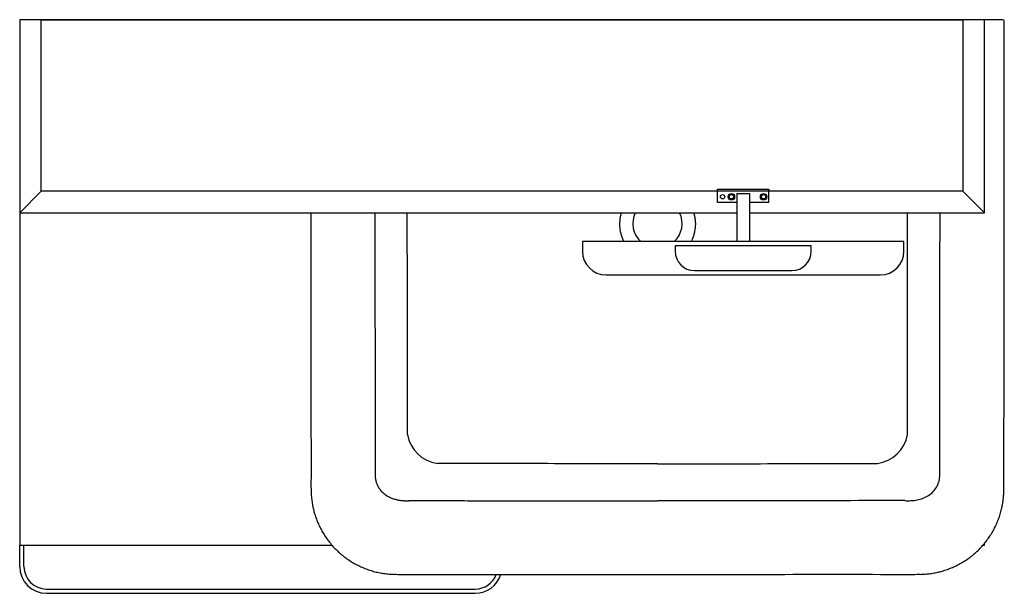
# Model space of a CAD drawing. Header units: millimetres. Extents: x 3917.118 to 3918.037, y 2989.828 to 2990.363.
import ezdxf

# ---------------------------------------------------------------- set-up
doc = ezdxf.new("R2010")
doc.units = ezdxf.units.MM
doc.layers.add('SANINDUSA', color=3, linetype='Continuous')

msp = doc.modelspace()

# ---------------------------------------------------------------- linework, layer by layer
at = {"layer": 'SANINDUSA'}
for p, q in [((3918.01842, 2990.36346), (3917.11842, 2990.36346)), ((3917.11842, 2990.36346), (3917.11842, 2989.87346)), ((3917.13842, 2990.36346), (3917.11842, 2990.36346)), ((3917.11842, 2990.36346), (3917.11842, 2990.18346)), ((3917.13842, 2990.20346), (3917.13842, 2990.36346)), ((3917.13842, 2990.36346), (3917.99842, 2990.36346)), ((3917.39783, 2990.36346), (3917.52062, 2990.36346)), ((3917.52062, 2990.36346), (3917.90621, 2990.36346)), ((3918.029, 2990.36346), (3917.90621, 2990.36346)), ((3918.01842, 2990.36346), (3917.99842, 2990.36346)), ((3917.99842, 2990.36346), (3917.99842, 2990.20346)), ((3918.01842, 2990.18346), (3918.01842, 2990.36346)), ((3917.76942, 2990.20346), (3917.76942, 2990.20546)), ((3917.76942, 2990.20546), (3917.81742, 2990.20546)), ((3917.81742, 2990.20546), (3917.81742, 2990.20346)), ((3917.11842, 2990.18346), (3917.13842, 2990.20346)), ((3917.13842, 2990.20346), (3917.11842, 2990.18346)), ((3917.76942, 2990.20346), (3917.13842, 2990.20346)), ((3917.81742, 2990.20346), (3917.76942, 2990.20346)), ((3917.76942, 2990.19286), (3917.76942, 2990.20346)), ((3917.78742, 2990.20146), (3917.78742, 2990.15646)), ((3917.78742, 2990.20146), (3917.79942, 2990.20146)), ((3917.79942, 2990.20146), (3917.79942, 2990.15646)), ((3917.81742, 2990.19286), (3917.81742, 2990.20346)), ((3917.99842, 2990.20346), (3917.81742, 2990.20346)), ((3918.01842, 2990.18346), (3917.99842, 2990.20346)), ((3917.99842, 2990.20346), (3918.01842, 2990.18346)), ((3917.78742, 2990.19286), (3917.76942, 2990.19286)), ((3917.81742, 2990.19286), (3917.79942, 2990.19286)), ((3917.11842, 2990.18346), (3917.78742, 2990.18346)), ((3917.79942, 2990.18346), (3918.01842, 2990.18346)), ((3917.94342, 2990.15646), (3917.64342, 2990.15646)), ((3917.64342, 2990.15646), (3917.64342, 2990.14746)), ((3917.85692, 2990.15246), (3917.72992, 2990.15246)), ((3917.72992, 2990.15246), (3917.72992, 2990.14746)), ((3917.85692, 2990.14746), (3917.85692, 2990.15246)), ((3917.94342, 2990.14746), (3917.94342, 2990.15646)), ((3917.66542, 2990.12546), (3917.92142, 2990.12546)), ((3917.74792, 2990.12946), (3917.83892, 2990.12946)), ((3917.11842, 2989.85346), (3917.11842, 2989.87346)), ((3917.11842, 2989.87346), (3917.40961, 2989.87346)), ((3917.12242, 2989.85346), (3917.12242, 2989.87346)), ((3918.01722, 2989.87346), (3918.01842, 2989.87346)), ((3918.01842, 2989.87346), (3918.01842, 2989.87487)), ((3917.14342, 2989.83246), (3917.54342, 2989.83246)), ((3917.14342, 2989.82846), (3917.54342, 2989.82846))]:
    msp.add_line(p, q, dxfattribs=at)
for centre, radius in [((3917.77422, 2990.19831), 0.002), ((3917.78242, 2990.19831), 0.003), ((3917.78242, 2990.19831), 0.002), ((3917.81242, 2990.19831), 0.003), ((3917.81242, 2990.19831), 0.002)]:
    msp.add_circle(centre, radius, dxfattribs=at)
for centre, radius, start, end in [((3918.035, 2990.36146), 0.002, 0.53038, 90), ((3917.71342, 2990.17346), 0.023, 154.22854, 227.6574), ((3917.71342, 2990.17346), 0.023, 312.3426, 25.77146), ((3917.66542, 2990.14746), 0.022, 180, 270), ((3917.74792, 2990.14746), 0.018, 180, 270), ((3917.83892, 2990.14746), 0.018, 270, 0), ((3917.92142, 2990.14746), 0.022, 270, 0), ((3917.51227, 2989.98189), 0.03253, 189.46051, 262.9354), ((3917.91456, 2989.98189), 0.03253, 277.0646, 350.53949), ((3917.14342, 2989.85346), 0.025, 180, 270), ((3917.14342, 2989.85346), 0.021, 180, 270), ((3917.54342, 2989.85346), 0.021, 270, 338.98143), ((3917.54342, 2989.85346), 0.025, 270, 342.45342)]:
    msp.add_arc(centre, radius, start, end, dxfattribs=at)
for points, knots in [([(3917.39192, 2990.36346), (3917.3919, 2990.36346), (3917.39186, 2990.36346), (3917.39251, 2990.36346), (3917.39377, 2990.36346), (3917.39552, 2990.36346), (3917.39696, 2990.36346), (3917.39773, 2990.36346), (3917.39783, 2990.36346)], [0, 0, 0, 0, 0.109043, 0.323777, 0.538511, 0.753245, 0.967977, 1, 1, 1, 1]), ([(3918.03492, 2990.36346), (3918.03493, 2990.36346), (3918.03498, 2990.36346), (3918.03432, 2990.36346), (3918.03306, 2990.36346), (3918.03131, 2990.36346), (3918.02987, 2990.36346), (3918.0291, 2990.36346), (3918.029, 2990.36346)], [0, 0, 0, 0, 0.109043, 0.323777, 0.538511, 0.753245, 0.967977, 1, 1, 1, 1]), ([(3918.03656, 2989.92324), (3918.03657, 2989.92333), (3918.03666, 2989.92521), (3918.03664, 2989.92943), (3918.03667, 2989.9417), (3918.03675, 2990.04854), (3918.03698, 2990.19039), (3918.03698, 2990.32409), (3918.03698, 2990.36146)], [0, 0, 0, 0, 0.000644, 0.012836, 0.028874, 0.084687, 0.744211, 1, 1, 1, 1]), ([(3917.38995, 2990.18346), (3917.38997, 2990.15554), (3917.39002, 2990.09054), (3917.38997, 2990.00699), (3917.39032, 2989.94903), (3917.39015, 2989.92728), (3917.39027, 2989.92409), (3917.3903, 2989.92324)], [0.406193, 0.406193, 0.406193, 0.406193, 0.5973465, 0.8511861, 0.9781046, 0.994216, 1, 1, 1, 1]), ([(3917.4498, 2990.18346), (3917.44982, 2990.16881), (3917.44985, 2990.13237), (3917.4499, 2990.07367), (3917.44997, 2990.00686), (3917.45002, 2989.96183), (3917.45005, 2989.93908)], [0.075491, 0.075491, 0.075491, 0.075491, 0.2417468, 0.4890024, 0.7417568, 1, 1, 1, 1]), ([(3917.48019, 2989.97655), (3917.4802, 2990.01366), (3917.48018, 2990.0508), (3917.48011, 2990.11978), (3917.48006, 2990.15162), (3917.48, 2990.18346)], [0, 0, 0, 0, 0.5, 0.5, 0.9281576, 0.9281576, 0.9281576, 0.9281576]), ([(3917.67969, 2990.18346), (3917.67965, 2990.18335), (3917.67962, 2990.18323), (3917.67925, 2990.18201), (3917.67869, 2990.17978), (3917.67835, 2990.1775), (3917.67818, 2990.17577), (3917.67814, 2990.17519), (3917.67808, 2990.17402), (3917.67806, 2990.17344), (3917.67806, 2990.17053), (3917.67829, 2990.16824), (3917.67896, 2990.16485), (3917.67924, 2990.16372), (3917.67974, 2990.16205), (3917.67993, 2990.16149), (3917.68032, 2990.1604), (3917.68053, 2990.15986), (3917.68115, 2990.15835), (3917.68159, 2990.15739), (3917.68208, 2990.15646)], [0.4030633, 0.4030633, 0.4030633, 0.4030633, 0.40625, 0.40625, 0.4375, 0.46875, 0.46875, 0.484375, 0.484375, 0.5, 0.5, 0.5625, 0.5625, 0.59375, 0.59375, 0.609375, 0.609375, 0.625, 0.625, 0.6535678, 0.6535678, 0.6535678, 0.6535678]), ([(3917.74715, 2990.18346), (3917.74718, 2990.18335), (3917.74722, 2990.18323), (3917.74759, 2990.18201), (3917.74815, 2990.17978), (3917.74849, 2990.1775), (3917.74866, 2990.17577), (3917.7487, 2990.17519), (3917.74876, 2990.17402), (3917.74877, 2990.17344), (3917.74878, 2990.17053), (3917.74855, 2990.16824), (3917.74788, 2990.16485), (3917.7476, 2990.16372), (3917.74709, 2990.16205), (3917.74691, 2990.16149), (3917.74652, 2990.1604), (3917.74631, 2990.15986), (3917.74569, 2990.15835), (3917.74524, 2990.15739), (3917.74476, 2990.15646)], [0.4030633, 0.4030633, 0.4030633, 0.4030633, 0.40625, 0.40625, 0.4375, 0.46875, 0.46875, 0.484375, 0.484375, 0.5, 0.5, 0.5625, 0.5625, 0.59375, 0.59375, 0.609375, 0.609375, 0.625, 0.625, 0.6535678, 0.6535678, 0.6535678, 0.6535678]), ([(3917.94665, 2989.97655), (3917.94664, 2990.01366), (3917.94666, 2990.0508), (3917.94673, 2990.11978), (3917.94677, 2990.15162), (3917.94684, 2990.18346)], [0, 0, 0, 0, 0.5, 0.5, 0.9281576, 0.9281576, 0.9281576, 0.9281576]), ([(3917.71342, 2989.9493), (3917.67921, 2989.9493), (3917.64502, 2989.94932), (3917.57663, 2989.94943), (3917.54244, 2989.94951), (3917.50827, 2989.94961)], [0, 0, 0, 0, 0.5, 0.5, 1, 1, 1, 1]), ([(3917.71342, 2989.9493), (3917.74762, 2989.9493), (3917.78182, 2989.94932), (3917.8502, 2989.94943), (3917.88439, 2989.94951), (3917.91856, 2989.94961)], [0, 0, 0, 0, 0.5, 0.5, 1, 1, 1, 1]), ([(3917.45005, 2989.93908), (3917.45005, 2989.93894), (3917.45004, 2989.93866), (3917.45005, 2989.93825), (3917.45006, 2989.93783), (3917.45008, 2989.93741), (3917.45011, 2989.93699), (3917.45014, 2989.93657), (3917.45018, 2989.93615), (3917.45023, 2989.93572), (3917.45029, 2989.9353), (3917.45036, 2989.93487), (3917.45044, 2989.93445), (3917.45052, 2989.93402), (3917.45061, 2989.9336), (3917.45079, 2989.93286), (3917.4511, 2989.9318), (3917.45158, 2989.93045), (3917.45217, 2989.92911), (3917.45318, 2989.92717), (3917.45485, 2989.92472), (3917.45746, 2989.92198), (3917.46, 2989.92005), (3917.46221, 2989.91874), (3917.4639, 2989.91788), (3917.46587, 2989.91705), (3917.4683, 2989.91624), (3917.4705, 2989.9157), (3917.47249, 2989.91533), (3917.47398, 2989.91512), (3917.47555, 2989.91496), (3917.47688, 2989.91488), (3917.47802, 2989.91483), (3917.47906, 2989.91481), (3917.48005, 2989.91482), (3917.48099, 2989.91484), (3917.48187, 2989.91488), (3917.48245, 2989.91491), (3917.48273, 2989.91493)], [0, 0, 0, 0, 0.008529, 0.017077, 0.025648, 0.034245, 0.042873, 0.051535, 0.060233, 0.068973, 0.077757, 0.086589, 0.095472, 0.104408, 0.113403, 0.122458, 0.151821, 0.181807, 0.21251, 0.244015, 0.321342, 0.403758, 0.492025, 0.53349, 0.57612, 0.619953, 0.677903, 0.748874, 0.771779, 0.813133, 0.84854, 0.876429, 0.900076, 0.922495, 0.943692, 0.963671, 0.982438, 1, 1, 1, 1]), ([(3917.94411, 2989.91493), (3917.94601, 2989.91481), (3917.94797, 2989.91478), (3917.95182, 2989.91498), (3917.95373, 2989.9152), (3917.95753, 2989.91595), (3917.95938, 2989.91647), (3917.96292, 2989.91783), (3917.96464, 2989.91869), (3917.96781, 2989.92074), (3917.96927, 2989.92191), (3917.97189, 2989.92464), (3917.97304, 2989.92617), (3917.97584, 2989.93113), (3917.97686, 2989.93505), (3917.97679, 2989.93908)], [0, 0, 0, 0, 0.125, 0.125, 0.25, 0.25, 0.375, 0.375, 0.5, 0.5, 0.625, 0.625, 0.75, 0.75, 1, 1, 1, 1]), ([(3917.39026, 2989.92324), (3917.39032, 2989.92207), (3917.39045, 2989.91921), (3917.39092, 2989.91481), (3917.39165, 2989.91013), (3917.39265, 2989.90565), (3917.39395, 2989.90115), (3917.39558, 2989.89658), (3917.39754, 2989.892), (3917.39979, 2989.88753), (3917.40233, 2989.8832), (3917.40514, 2989.87903), (3917.40821, 2989.87504), (3917.41151, 2989.87127), (3917.41503, 2989.86773), (3917.41876, 2989.86444), (3917.42269, 2989.86139), (3917.42682, 2989.85857), (3917.43114, 2989.856), (3917.43563, 2989.8537), (3917.44025, 2989.85169), (3917.44497, 2989.84998), (3917.44978, 2989.84857), (3917.45457, 2989.84751), (3917.45939, 2989.84677), (3917.46394, 2989.84631), (3917.46694, 2989.84618), (3917.46829, 2989.84612)], [0, 0, 0, 0, 0.029076, 0.070862, 0.109435, 0.146397, 0.184511, 0.225355, 0.266524, 0.307857, 0.349303, 0.390803, 0.432281, 0.473682, 0.514972, 0.555886, 0.596817, 0.638085, 0.679595, 0.72124, 0.762882, 0.804385, 0.845639, 0.886808, 0.925797, 0.966529, 1, 1, 1, 1]), ([(3917.95855, 2989.84612), (3917.96004, 2989.84619), (3917.96322, 2989.84633), (3917.96792, 2989.84683), (3917.9726, 2989.84757), (3917.97713, 2989.8486), (3917.98169, 2989.84992), (3917.9863, 2989.85158), (3917.99089, 2989.85355), (3917.99538, 2989.85583), (3917.99973, 2989.85839), (3918.00391, 2989.86121), (3918.0079, 2989.86429), (3918.01166, 2989.8676), (3918.01518, 2989.87111), (3918.01846, 2989.87484), (3918.02151, 2989.87877), (3918.02432, 2989.88291), (3918.02688, 2989.88722), (3918.02916, 2989.8917), (3918.03116, 2989.89631), (3918.03285, 2989.90104), (3918.0342, 2989.90567), (3918.03521, 2989.91025), (3918.03592, 2989.91486), (3918.03638, 2989.91921), (3918.03652, 2989.92204), (3918.03658, 2989.92324)], [0, 0, 0, 0, 0.037017, 0.078632, 0.117102, 0.15445, 0.193554, 0.234485, 0.275769, 0.317313, 0.359007, 0.400717, 0.442302, 0.483656, 0.524619, 0.565399, 0.606521, 0.647818, 0.689239, 0.73073, 0.772214, 0.813632, 0.854973, 0.891702, 0.92974, 0.970346, 1, 1, 1, 1]), ([(3917.48273, 2989.91493), (3917.4902, 2989.91492), (3917.50519, 2989.9149), (3917.52775, 2989.91487), (3917.55045, 2989.91484), (3917.5733, 2989.91482), (3917.5963, 2989.9148), (3917.61945, 2989.91478), (3917.64274, 2989.91477), (3917.66617, 2989.91476), (3917.68975, 2989.91475), (3917.70551, 2989.91475), (3917.71342, 2989.91475)], [0, 0, 0, 0, 0.097148, 0.194936, 0.293361, 0.392421, 0.492115, 0.592439, 0.693392, 0.794971, 0.897175, 1, 1, 1, 1]), ([(3917.46829, 2989.84621), (3917.46873, 2989.84619), (3917.47114, 2989.84609), (3917.47623, 2989.84613), (3917.555, 2989.84585), (3917.71115, 2989.84586), (3917.86729, 2989.84629), (3917.95149, 2989.84609), (3917.95637, 2989.84617), (3917.95854, 2989.84621)], [0, 0, 0, 0, 0.002699, 0.014724, 0.031164, 0.484779, 0.970165, 0.98668, 1, 1, 1, 1])]:
    msp.add_open_spline(points, degree=3, knots=knots, dxfattribs=at)
for points in [[(3917.97679, 2989.93908), (3917.97688, 2990.02054), (3917.97696, 2990.102), (3917.97703, 2990.18346)], [(3917.94411, 2989.91493), (3917.86721, 2989.91481), (3917.79032, 2989.91475), (3917.71342, 2989.91475)]]:
    msp.add_open_spline(points, degree=3, dxfattribs=at)

doc.saveas('drawing.dxf')
